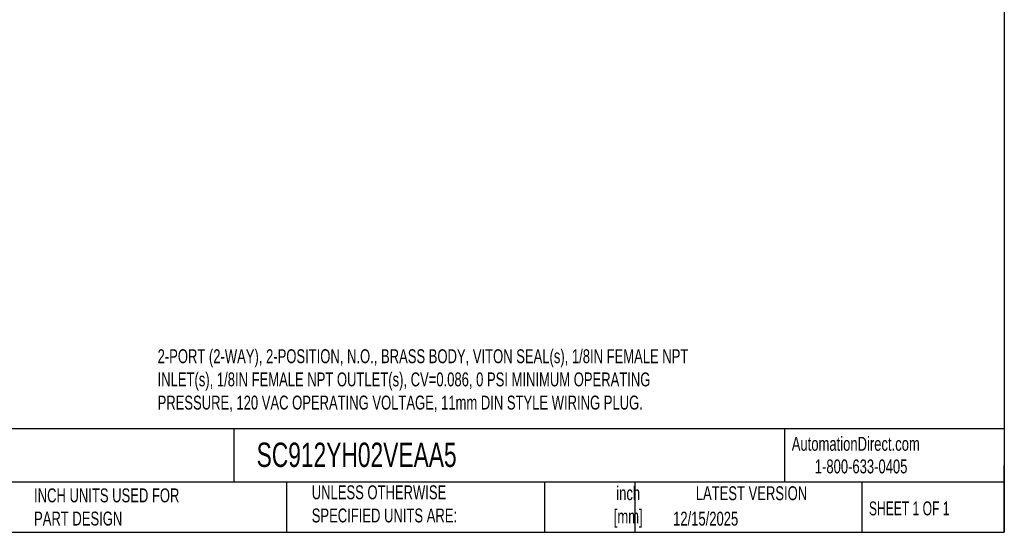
# Model space of a CAD drawing. Header units: inches. Extents: x 0.5 to 21.5, y 0.5 to 16.5.
# Tile 4 of 8: x 9.7 to 21.5, y 0.5 to 6.6. Entities that reach past the tile are written whole.
import ezdxf

# ---------------------------------------------------------------- set-up
doc = ezdxf.new("R2010")
doc.units = ezdxf.units.IN
doc.header["$LTSCALE"] = 2
doc.header["$MEASUREMENT"] = 0
doc.linetypes.add('SLD-Solid', pattern=[0])
doc.layers.add('TEXT', color=140, linetype='SLD-Solid', lineweight=25)
doc.styles.add('SLDTEXTSTYLE0', font='TXT', dxfattribs={"width": 0.7})
doc.styles.add('SLDTEXTSTYLE1', font='TXT', dxfattribs={"width": 0.65})

msp = doc.modelspace()

# ---------------------------------------------------------------- linework, layer by layer
at = {"layer": 'TEXT'}
for p, q in [((21.5, 16.5), (21.5, 0.5)), ((21.5, 1.742), (0.5, 1.742)), ((12.264, 1.742), (12.264, 1.1)), ((18.864, 1.742), (18.864, 1.1)), ((21.5, 0.5), (21.5, 1.3)), ((21.5, 1.1), (0.5, 1.1)), ((12.896, 1.1), (12.896, 0.5)), ((15.986, 1.1), (15.986, 0.5)), ((17.072, 1.1), (17.072, 0.5)), ((19.791, 1.1), (19.791, 0.5)), ((0.5, 0.5), (21.5, 0.5))]:
    msp.add_line(p, q, dxfattribs=at)

# ---------------------------------------------------------------- texts
for s, insert, char_height, attachment_point, style in [('2-PORT (2-WAY), 2-POSITION, N.O., BRASS BODY, VITON SEAL(s), 1/8IN FEMALE NPT ^JINLET(s), 1/8IN FEMALE NPT OUTLET(s), CV=0.086, 0 PSI MINIMUM OPERATING ^JPRESSURE, 120 VAC OPERATING VOLTAGE, 11mm DIN STYLE WIRING PLUG.', (11.349, 2.694), 0.166667, 1, 'SLDTEXTSTYLE0'), ('AutomationDirect.com', (18.952, 1.644), 0.16667, 1, 'SLDTEXTSTYLE0'), ('SC912YH02VEAA5', (12.536, 1.575), 0.29167, 1, 'SLDTEXTSTYLE0'), ('1-800-633-0405', (19.228, 1.373), 0.16667, 1, 'SLDTEXTSTYLE0'), ('UNLESS OTHERWISE ^JSPECIFIED UNITS ARE:', (13.197, 1.063), 0.16667, 1, 'SLDTEXTSTYLE0'), ('inch^J[mm]', (16.991, 1.052), 0.1667, 2, 'SLDTEXTSTYLE0'), ('INCH UNITS USED FOR ^JPART DESIGN', (9.868, 1.026), 0.16667, 1, 'SLDTEXTSTYLE0'), ('LATEST VERSION', (18.469, 1.052), 0.16667, 2, 'SLDTEXTSTYLE0'), ('SHEET 1 OF 1', (19.877, 0.87), 0.16667, 1, 'SLDTEXTSTYLE1'), ('12/15/2025', (17.529, 0.747), 0.1667, 1, 'SLDTEXTSTYLE0')]:
    msp.add_mtext(s, dxfattribs=dict(at, insert=insert, char_height=char_height, attachment_point=attachment_point, style=style))

doc.saveas('drawing.dxf')
